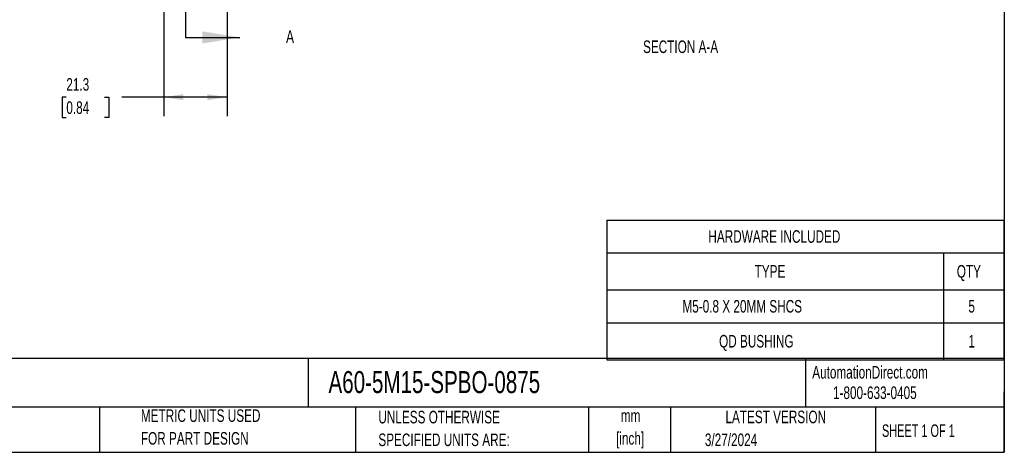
# Model space of a CAD drawing. Header units: millimetres. Extents: x 13 to 546, y 13 to 419.
# Tile 2 of 5: x 214 to 546, y 13 to 158. Entities that reach past the tile are written whole.
import ezdxf

# ---------------------------------------------------------------- set-up
doc = ezdxf.new("R2010")
doc.units = ezdxf.units.MM
doc.header["$LTSCALE"] = 2
doc.layers.add('DIMENSIONS', color=140, linetype='Continuous', lineweight=25)
doc.layers.add('TEXT', color=140, linetype='Continuous', lineweight=25)
doc.styles.add('SLDTEXTSTYLE0', font='TXT', dxfattribs={"width": 0.7})
doc.styles.add('SLDTEXTSTYLE1', font='TXT', dxfattribs={"width": 0.65})
doc.dimstyles.new('SLDDIMSTYLE6', dxfattribs={"dimtxt": 4.316016, "dimasz": 6.604, "dimexe": 0, "dimexo": 0.0625, "dimgap": 1.079004, "dimtad": 0, "dimtih": 1, "dimtoh": 1, "dimrnd": 1e-09, "dimzin": 12, "dimdsep": 46, "dimtxsty": 'SLDTEXTSTYLE0', "dimsah": 1, "dimcen": 0.09, "dimadec": 0, "dimazin": 3, "dimtfac": 1, "dimtofl": 0, "dimtmove": 0, "dimatfit": 3, "dimfxl": 0, "dimfrac": 2, "dimtolj": 1, "dimtzin": 12, "dimarcsym": 0})

# ---------------------------------------------------------------- blocks, each defined once
blk = doc.blocks.new('SW_TABLEANNOTATION_0')
at = {"layer": 'TEXT', "color": 0}
for p, q in [((0, 0), (0, -11)), ((0, 0), (113.4, 0)), ((113.4, 0), (133.7, 0)), ((133.7, 0), (133.7, -11)), ((0, -11), (0, -23.49)), ((0, -11), (113.4, -11)), ((113.4, -11), (113.4, -23.49)), ((113.4, -11), (133.7, -11)), ((133.7, -11), (133.7, -23.49)), ((0, -23.49), (0, -34.52)), ((0, -23.49), (113.4, -23.49)), ((113.4, -23.49), (113.4, -34.52)), ((113.4, -23.49), (133.7, -23.49)), ((133.7, -23.49), (133.7, -34.52)), ((0, -34.52), (0, -47.01)), ((0, -34.52), (113.4, -34.52)), ((113.4, -34.52), (113.4, -47.01)), ((113.4, -34.52), (133.7, -34.52)), ((133.7, -34.52), (133.7, -47.01)), ((0, -47.01), (113.4, -47.01)), ((113.4, -47.01), (133.7, -47.01))]:
    blk.add_line(p, q, dxfattribs=at)
at = {"layer": 'TEXT', "color": 0, "attachment_point": 1, "style": 'SLDTEXTSTYLE0'}
for s, insert, char_height in [('HARDWARE INCLUDED', (34.16, -3.38), 4.2333), ('TYPE', (49.74, -15.12), 4.233), ('QTY', (117.85, -15.12), 4.233), ('M5-0.8 X 20MM SHCS', (25.42, -26.88), 4.2333), ('5', (121.76, -26.88), 4.23), ('QD BUSHING', (37.77, -38.64), 4.233), ('1', (121.76, -38.64), 4.23)]:
    blk.add_mtext(s, dxfattribs=dict(at, insert=insert, char_height=char_height))
blk = doc.blocks.new('_D_11')
at = {"layer": 'DIMENSIONS'}
for p, q in [((262.95, 161.73), (262.95, 125.92)), ((284.23, 161.73), (284.23, 125.92)), ((230.09, 132.27), (228.64, 132.27)), ((228.64, 132.27), (228.64, 125.41)), ((242.92, 132.27), (244.37, 132.27)), ((244.37, 132.27), (244.37, 125.41)), ((262.95, 132.27), (248.76, 132.27)), ((284.23, 132.27), (262.95, 132.27)), ((228.64, 125.41), (230.09, 125.41)), ((244.37, 125.41), (242.92, 125.41))]:
    blk.add_line(p, q, dxfattribs=at)
for points in [[(262.95, 132.27), (269.56, 131.25), (269.56, 133.29)], [(284.23, 132.27), (277.62, 133.29), (277.62, 131.25)]]:
    blk.add_solid(points, dxfattribs=at)
at = {"layer": 'DIMENSIONS', "char_height": 4.233, "attachment_point": 1, "style": 'SLDTEXTSTYLE0'}
for s, insert in [('21.3', (230.09, 138.69)), ('0.84', (230.09, 130.87))]:
    blk.add_mtext(s, dxfattribs=dict(at, insert=insert))

msp = doc.modelspace()

# ---------------------------------------------------------------- linework, layer by layer
at = {"layer": 'TEXT'}
for p, q in [((546.1, 419.1), (546.1, 12.7)), ((270.271, 275.15), (270.271, 152.39)), ((546.1, 44.252), (12.7, 44.252)), ((311.518, 44.252), (311.518, 27.94)), ((479.151, 44.252), (479.151, 27.94)), ((546.1, 12.7), (546.1, 33.02)), ((546.1, 27.94), (12.7, 27.94)), ((241.293, 27.94), (241.293, 12.7)), ((327.56, 27.94), (327.56, 12.7)), ((406.049, 27.94), (406.049, 12.7)), ((433.624, 27.94), (433.624, 12.7)), ((502.697, 27.94), (502.697, 12.7)), ((12.7, 12.7), (546.1, 12.7))]:
    msp.add_line(p, q, dxfattribs=at)
at = {"layer": 'TEXT', "linetype": 'Continuous'}
msp.add_line((270.271, 152.39), (288.595, 152.39), dxfattribs=at)
at = {"layer": 'TEXT'}
msp.add_solid([(288.595, 152.39), (275.895, 154.422), (275.895, 150.358)], dxfattribs=at)

# ---------------------------------------------------------------- block references
msp.add_blockref('SW_TABLEANNOTATION_0', (412.24, 90.854), dxfattribs=at)

# ---------------------------------------------------------------- texts
for s, insert, char_height, attachment_point, style in [('A', (304.119, 154.805), 4.316, 1, 'SLDTEXTSTYLE0'), ('SECTION A-A', (437.045, 151.36), 4.23333, 2, 'SLDTEXTSTYLE0'), ('A60-5M15-SPBO-0875', (318.415, 40.037), 7.40833, 1, 'SLDTEXTSTYLE0'), ('AutomationDirect.com', (481.39, 41.753), 4.23333, 1, 'SLDTEXTSTYLE0'), ('1-800-633-0405', (488.383, 34.874), 4.23333, 1, 'SLDTEXTSTYLE0'), ('PART DIMENSIONS MAY DIFFER SLIGHTLY', (110.239, 26.735), 4.23333, 1, 'SLDTEXTSTYLE0'), ('METRIC UNITS USED', (255.209, 27.165), 4.23333, 1, 'SLDTEXTSTYLE0'), ('UNLESS OTHERWISE', (335.216, 26.668), 4.23333, 1, 'SLDTEXTSTYLE0'), ('LATEST VERSION', (469.104, 26.728), 4.23333, 2, 'SLDTEXTSTYLE0'), ('mm', (420.198, 27.149), 4.2333, 2, 'SLDTEXTSTYLE0'), ('SHEET 1 OF 1', (504.883, 22.103), 4.23333, 1, 'SLDTEXTSTYLE1'), ('FOR PART DESIGN', (255.209, 19.521), 4.23333, 1, 'SLDTEXTSTYLE0'), ('SPECIFIED UNITS ARE:', (335.216, 19.024), 4.23333, 1, 'SLDTEXTSTYLE0'), ('[inch]', (420.03, 19.505), 4.2333, 2, 'SLDTEXTSTYLE0'), ('3/27/2024', (445.226, 19.027), 4.2333, 1, 'SLDTEXTSTYLE0')]:
    msp.add_mtext(s, dxfattribs=dict(at, insert=insert, char_height=char_height, attachment_point=attachment_point, style=style))

# ---------------------------------------------------------------- dimensions: what is measured, and where the dimension line sits
at = {"layer": 'DIMENSIONS'}
dim = msp.add_linear_dim(base=(262.954, 132.27), p1=(284.226, 164.27), p2=(262.954, 164.27), dimstyle='SLDDIMSTYLE6', dxfattribs=at)
dim.commit()
dim.dimension.update_dxf_attribs({"geometry": '_D_11', "text_midpoint": (236.503, 132.27), "dimtype": 160})

doc.saveas('drawing.dxf')
